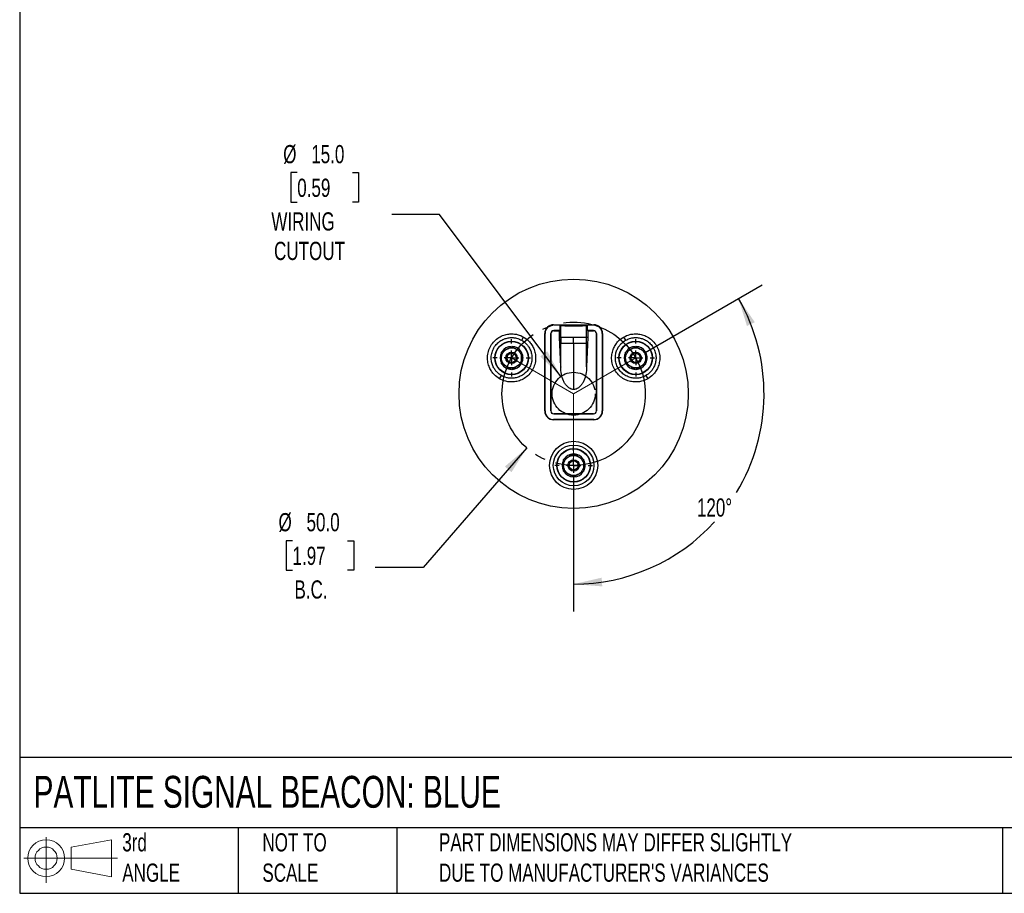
# Model space of a CAD drawing. Header units: millimetres. Extents: x 19 to 819, y 19 to 629.
# Tile 1 of 3: x 19 to 363, y 19 to 324. Entities that reach past the tile are written whole.
import ezdxf

# ---------------------------------------------------------------- set-up
doc = ezdxf.new("R2010")
doc.units = ezdxf.units.MM
doc.header["$LTSCALE"] = 3
doc.linetypes.add('SLD-Center', pattern=[19.05, 15.24, -1.27, 1.27, -1.27])
doc.linetypes.add('SLD-Solid', pattern=[0])
doc.layers.add('CENTER', color=40, linetype='SLD-Center')
doc.layers.add('SLD-DEFPOINTS', color=7, linetype='Continuous')
doc.layers.add('DIMENSIONS', color=140, linetype='SLD-Solid', lineweight=25)
doc.layers.add('TEXT', color=140, linetype='SLD-Solid', lineweight=25)
doc.styles.add('SLDTEXTSTYLE0', font='TXT', dxfattribs={"width": 0.7})
doc.dimstyles.new('SLDDIMSTYLE1', dxfattribs={"dimtxt": 6.474023, "dimasz": 9.906, "dimexe": 0, "dimexo": 0.0625, "dimgap": 1.618506, "dimtad": 0, "dimtih": 1, "dimtoh": 1, "dimrnd": 1e-09, "dimzin": 4, "dimdsep": 46, "dimtxsty": 'SLDTEXTSTYLE0', "dimsah": 1, "dimcen": 0, "dimadec": 0, "dimazin": 1, "dimtfac": 1, "dimtofl": 0, "dimtmove": 0, "dimatfit": 3, "dimfxl": 0, "dimfrac": 2, "dimtolj": 1, "dimtzin": 12, "dimarcsym": 0})
doc.dimstyles.new('SLDDIMSTYLE2', dxfattribs={"dimtxt": 6.474023, "dimasz": 9.906, "dimexe": 0, "dimexo": 0.0625, "dimgap": 1.618506, "dimtad": 0, "dimtih": 1, "dimtoh": 1, "dimdec": 4, "dimlfac": 3, "dimzin": 12, "dimdsep": 46, "dimtxsty": 'SLDTEXTSTYLE0', "dimsah": 1, "dimcen": 0.09, "dimadec": 0, "dimazin": 3, "dimtfac": 1, "dimtdec": 0, "dimtofl": 0, "dimtmove": 0, "dimatfit": 3, "dimfxl": 0, "dimfrac": 2, "dimtolj": 1, "dimtzin": 12, "dimarcsym": 0})

# ---------------------------------------------------------------- blocks, each defined once
blk = doc.blocks.new('Block11')
at = {"color": 7, "linetype": 'SLD-Solid', "lineweight": 18}
for p, q in [((7.77, 15.93), (7.77, 0)), ((16.44, 12.5), (30.53, 15.1)), ((30.53, 15.1), (30.53, 2.19)), ((16.44, 4.79), (16.44, 12.5)), ((0, 8.65), (32.62, 8.65)), ((16.44, 4.79), (30.53, 2.19))]:
    blk.add_line(p, q, dxfattribs=at)
for radius in [6.45, 3.86]:
    blk.add_circle((7.77, 8.65), radius, dxfattribs=at)
blk = doc.blocks.new('Block12')
at = {"layer": 'SLD-DEFPOINTS'}
blk.add_blockref('Block11', (0, 0), dxfattribs=at)
blk = doc.blocks.new('_D_2')
at = {"layer": 'DIMENSIONS'}
for p, q in [((195.96, 174.44), (159.8, 132.67)), ((114.24, 142.07), (112.07, 142.07)), ((112.07, 142.07), (112.07, 131.78)), ((133.48, 142.07), (135.65, 142.07)), ((135.65, 142.07), (135.65, 131.78)), ((112.07, 131.78), (114.24, 131.78)), ((135.65, 131.78), (133.48, 131.78)), ((159.8, 132.67), (143.13, 132.67))]:
    blk.add_line(p, q, dxfattribs=at)
blk.add_solid([(195.96, 174.44), (188.33, 167.95), (190.63, 165.96)], dxfattribs=at)
at = {"layer": 'DIMENSIONS', "char_height": 6.35, "attachment_point": 1, "style": 'SLDTEXTSTYLE0'}
for s, insert in [('%%c', (109.35, 151.71)), ('50.0', (119.13, 151.71)), ('1.97', (114.24, 139.97)), ('B.C.', (114.92, 128.23))]:
    blk.add_mtext(s, dxfattribs=dict(at, insert=insert))
blk = doc.blocks.new('_D_3')
at = {"layer": 'DIMENSIONS'}
for p, q in [((237.28, 207.75), (278.11, 231.32)), ((212.33, 164.53), (212.33, 117.39))]:
    blk.add_line(p, q, dxfattribs=at)
for start, end in [(328.804, 30), (270, 317.7121)]:
    blk.add_arc((212.33, 193.34), 66.43, start, end, dxfattribs=at)
for points in [[(269.86, 226.56), (272.79, 216.98), (275.54, 218.3)], [(212.33, 126.91), (222.32, 126.13), (222.09, 129.17)]]:
    blk.add_solid(points, dxfattribs=at)
at = {"layer": 'DIMENSIONS', "insert": (255.33, 156.83), "char_height": 6.35, "attachment_point": 1, "style": 'SLDTEXTSTYLE0'}
blk.add_mtext('120°', dxfattribs=at)
blk = doc.blocks.new('_D_4')
at = {"layer": 'DIMENSIONS'}
for p, q in [((115.88, 270.48), (113.7, 270.48)), ((113.7, 270.48), (113.7, 260.19)), ((135.12, 270.48), (137.29, 270.48)), ((137.29, 270.48), (137.29, 260.19)), ((113.7, 260.19), (115.88, 260.19)), ((137.29, 260.19), (135.12, 260.19)), ((165.57, 255.94), (148.9, 255.94)), ((207.84, 199.35), (165.57, 255.94))]:
    blk.add_line(p, q, dxfattribs=at)
blk.add_solid([(207.84, 199.35), (203.13, 208.2), (200.69, 206.38)], dxfattribs=at)
at = {"layer": 'DIMENSIONS', "char_height": 6.35, "attachment_point": 1, "style": 'SLDTEXTSTYLE0'}
for s, insert in [('%%c', (110.99, 280.12)), ('15.0', (120.77, 280.12)), ('0.59', (115.88, 268.38)), ('WIRING', (106.85, 256.64)), ('CUTOUT', (107.79, 246.35))]:
    blk.add_mtext(s, dxfattribs=dict(at, insert=insert))
blk = doc.blocks.new('SW_CENTERMARKSYMBOL_0')
at = {"layer": 'CENTER', "color": 0}
for p, q in [((0, 5.08), (0, 6.54)), ((-5.08, 0), (-6.54, 0)), ((0, 0), (-2.54, 0)), ((0, 0), (0, 2.54)), ((0, 0), (0, -2.54)), ((0, 0), (2.54, 0)), ((5.08, 0), (6.54, 0)), ((0, -5.08), (0, -6.54))]:
    blk.add_line(p, q, dxfattribs=at)
blk = doc.blocks.new('SW_CENTERMARKSYMBOL_1')
at = {"layer": 'CENTER', "color": 0}
for p, q in [((0, 5.08), (0, 6.54)), ((-5.08, 0), (-6.54, 0)), ((0, 0), (-2.54, 0)), ((0, 0), (0, 2.54)), ((0, 0), (0, -2.54)), ((0, 0), (2.54, 0)), ((5.08, 0), (6.54, 0)), ((0, -5.08), (0, -6.54))]:
    blk.add_line(p, q, dxfattribs=at)
blk = doc.blocks.new('SW_CENTERMARKSYMBOL_2')
at = {"layer": 'CENTER', "color": 0}
for p, q in [((0, 5.08), (0, 6.54)), ((-5.08, 0), (-6.54, 0)), ((0, 0), (-2.54, 0)), ((0, 0), (0, 2.54)), ((0, 0), (0, -2.54)), ((0, 0), (2.54, 0)), ((5.08, 0), (6.54, 0)), ((0, -5.08), (0, -6.54))]:
    blk.add_line(p, q, dxfattribs=at)

msp = doc.modelspace()

# ---------------------------------------------------------------- linework, layer by layer
for p, q in [((205.327702, 217.420814), (219.327702, 217.420814)), ((205.327702, 217.420814), (205.327702, 217.335258)), ((205.327702, 217.335258), (207.482431, 217.335258)), ((207.482431, 217.335258), (207.844826, 217.190609)), ((207.482431, 217.335258), (207.482431, 215.371916)), ((207.844826, 212.971206), (207.844826, 217.190609)), ((216.810578, 217.190609), (217.172974, 217.335258)), ((216.810578, 212.971206), (216.810578, 217.190609)), ((217.172974, 217.335258), (219.327702, 217.335258)), ((217.172974, 215.371916), (217.172974, 217.335258)), ((219.327702, 217.420814), (219.327702, 217.335258)), ((194.227067, 211.992769), (194.877067, 213.118602)), ((202.250877, 187.343988), (202.250877, 214.343988)), ((202.250877, 214.343988), (202.336432, 214.343988)), ((202.336432, 187.343988), (202.336432, 214.343988)), ((204.349774, 214.343988), (204.349774, 187.343988)), ((204.377702, 214.343988), (204.349774, 214.343988)), ((204.377702, 187.343988), (204.377702, 214.343988)), ((205.377702, 215.371916), (205.377702, 215.343988)), ((207.482431, 215.371916), (205.377702, 215.371916)), ((205.377702, 215.343988), (207.342449, 215.343988)), ((207.342449, 215.343988), (207.482431, 215.371916)), ((207.342449, 212.971207), (207.342449, 215.343988)), ((217.172974, 215.371916), (217.312956, 215.343988)), ((219.277702, 215.371916), (217.172974, 215.371916)), ((217.312956, 215.343988), (217.312956, 212.971206)), ((217.312956, 215.343988), (219.277702, 215.343988)), ((219.277702, 215.343988), (219.277702, 215.371916)), ((220.277702, 214.343988), (220.277702, 187.343988)), ((220.30563, 214.343988), (220.277702, 214.343988)), ((220.30563, 187.343988), (220.30563, 214.343988)), ((222.318972, 214.343988), (222.318972, 187.343988)), ((222.404528, 214.343988), (222.318972, 214.343988)), ((222.404528, 214.343988), (222.404528, 187.343988)), ((229.778337, 213.118602), (230.428337, 211.992769)), ((207.827702, 202.760909), (207.342449, 212.971207)), ((207.844826, 212.971206), (207.342449, 212.971207)), ((207.827702, 212.572265), (207.827702, 210.971206)), ((207.827702, 202.760909), (207.827702, 212.572265)), ((207.827702, 210.971206), (212.327702, 210.971206)), ((212.327702, 210.971206), (212.327702, 194.838709)), ((212.327702, 210.971206), (216.827702, 210.971206)), ((217.312956, 212.971206), (216.810578, 212.971206)), ((217.312956, 212.971206), (216.827702, 202.760909)), ((216.827702, 202.760909), (216.827702, 212.572265)), ((207.827702, 202.760909), (207.827702, 202.632938)), ((216.827702, 202.760909), (216.827702, 202.632938)), ((186.477067, 198.569375), (187.127067, 199.695208)), ((237.528337, 199.695208), (238.178337, 198.569375)), ((202.336432, 187.343988), (202.250877, 187.343988)), ((204.349774, 187.343988), (204.377702, 187.343988)), ((219.277702, 186.343988), (205.377702, 186.343988)), ((205.377702, 186.343988), (205.377702, 186.31606)), ((205.377702, 186.31606), (219.277702, 186.31606)), ((219.277702, 186.31606), (219.277702, 186.343988)), ((220.277702, 187.343988), (220.30563, 187.343988)), ((222.404528, 187.343988), (222.318972, 187.343988)), ((205.327702, 184.267163), (205.327702, 184.352718)), ((219.327702, 184.352718), (205.327702, 184.352718)), ((219.327702, 184.267163), (205.327702, 184.267163)), ((219.327702, 184.267163), (219.327702, 184.352718))]:
    msp.add_line(p, q)
at = {"color": 7, "linetype": 'SLD-Center', "lineweight": 18}
for p, q in [((190.677067, 205.843988), (212.327702, 193.343988)), ((212.327702, 193.343988), (233.978337, 205.843988)), ((212.327702, 193.343988), (212.327702, 168.343988))]:
    msp.add_line(p, q, dxfattribs=at)
for centre, radius in [((212.327702, 193.343988), 40), ((190.677067, 205.843988), 5.854762), ((190.677067, 205.843988), 5.760476), ((233.978337, 205.843988), 5.854762), ((233.978337, 205.843988), 5.760476), ((190.677067, 205.843988), 2), ((190.677067, 205.843988), 1.61), ((233.978337, 205.843988), 2), ((233.978337, 205.843988), 1.61), ((212.327702, 168.343988), 8.4), ((212.327702, 168.343988), 7.1), ((212.327702, 168.343988), 5.854762), ((212.327702, 168.343988), 5.760476), ((212.327702, 168.343988), 2), ((212.327702, 168.343988), 1.61)]:
    msp.add_circle(centre, radius)
for centre, radius, start, end in [((205.327702, 214.343988), 3.076826, 90, 180.00000001), ((205.327702, 214.343988), 2.99127, 90, 180.00000001), ((219.327702, 214.343988), 3.076826, 0, 90.00000001), ((219.327702, 214.343988), 2.99127, 0, 90.00000001), ((205.377702, 214.343988), 1.027928, 89.99999999, 180), ((205.377702, 214.343988), 1, 89.99999999, 180), ((219.277702, 214.343988), 1.027928, 359.99999999, 90), ((219.277702, 214.343988), 1, 359.99999999, 90), ((190.677067, 205.843988), 4, 92.47332015, 147.39790862), ((190.677067, 205.843988), 4, 32.51133461, 87.42410233), ((233.978337, 205.843988), 4, 92.47332015, 147.39790862), ((233.978337, 205.843988), 4, 32.5113346, 87.42410233), ((190.677067, 205.843988), 4, 152.4317058, 207.37602586), ((190.677067, 205.843988), 4, 0, 27.45441524), ((233.978337, 205.843988), 4, 152.4317058, 207.37602586), ((233.978337, 205.843988), 4, 0, 27.45441525), ((190.677067, 205.843988), 4, 212.38664799, 267.35865617), ((190.677067, 205.843988), 4, 272.3382957, 327.34601283), ((190.677067, 205.843988), 4, 332.28679091, 0), ((233.978337, 205.843988), 4, 212.38664799, 267.35865617), ((233.978337, 205.843988), 4, 272.3382957, 327.34601283), ((233.978337, 205.843988), 4, 332.28679091, 0), ((205.327702, 187.343988), 3.076826, 180.00000001, 269.99999999), ((205.327702, 187.343988), 2.99127, 180.00000001, 269.99999999), ((205.377702, 187.343988), 1.027928, 180.00000001, 270), ((205.377702, 187.343988), 1, 180.00000001, 270), ((219.277702, 187.343988), 1, 270.00000001, 0), ((219.277702, 187.343988), 1.027928, 270.00000001, 0), ((219.327702, 187.343988), 3.076826, 270, 359.99999999), ((219.327702, 187.343988), 2.99127, 270, 359.99999999), ((212.327702, 168.343988), 4, 92.47332014, 147.39790863), ((212.327702, 168.343988), 4, 32.5113346, 87.42410234), ((212.327702, 168.343988), 4, 152.4317058, 207.37602586), ((212.327702, 168.343988), 4, 332.2867909, 0), ((212.327702, 168.343988), 4, 0, 27.45441526), ((212.327702, 168.343988), 4, 212.38664799, 267.35865618), ((212.327702, 168.343988), 4, 272.33829569, 327.34601284)]:
    msp.add_arc(centre, radius, start, end)
for points, knots in [([(207.844826, 217.190609), (207.869286, 217.180846), (207.919285, 217.171316), (208.068243, 217.152703), (208.168279, 217.143547), (208.415302, 217.126055), (208.56038, 217.117817), (208.892662, 217.102331), (209.082204, 217.095019), (209.492405, 217.081891), (209.712866, 217.076047), (210.184354, 217.065792), (210.437362, 217.06137), (210.954531, 217.054343), (211.220716, 217.05168), (211.768488, 217.048076), (212.049247, 217.047165), (212.603267, 217.047159), (212.879387, 217.048041), (213.429789, 217.051634), (213.698563, 217.054319), (214.214654, 217.061317), (214.464558, 217.065664), (214.940377, 217.075987), (215.161187, 217.081843), (215.569763, 217.094898), (215.759163, 217.102179), (216.093833, 217.117747), (216.238773, 217.125983), (216.484549, 217.143343), (216.585788, 217.152553), (216.736036, 217.171284), (216.786118, 217.180846), (216.810578, 217.190609)], [0, 0, 0, 0, 0.0625, 0.0625, 0.125, 0.125, 0.1875, 0.1875, 0.25, 0.25, 0.3125, 0.3125, 0.375, 0.375, 0.4375, 0.4375, 0.5, 0.5, 0.5625, 0.5625, 0.625, 0.625, 0.6875, 0.6875, 0.75, 0.75, 0.8125, 0.8125, 0.875, 0.875, 0.9375, 0.9375, 1, 1, 1, 1]), ([(186.477067, 198.569375), (185.870849, 198.919375), (185.227656, 199.389011), (184.298435, 200.360034), (183.995594, 200.728199), (183.432475, 201.56272), (183.172279, 202.029313), (182.73232, 203.059282), (182.552828, 203.622871), (182.316273, 204.827257), (182.25966, 205.468072), (182.30398, 206.784974), (182.405357, 207.460729), (182.779527, 208.787437), (183.052454, 209.43777), (183.752454, 210.650206), (184.179195, 211.211734), (185.141073, 212.199129), (185.675606, 212.624802), (186.793917, 213.321634), (187.377185, 213.593014), (188.538491, 213.990344), (189.11632, 214.116694), (190.228279, 214.250663), (190.762458, 214.258624), (191.766734, 214.188208), (192.236995, 214.110023), (193.542536, 213.790806), (194.270849, 213.468602), (194.877067, 213.118602)], [0, 0, 0, 0, 0.125, 0.125, 0.1875, 0.1875, 0.25, 0.25, 0.3125, 0.3125, 0.375, 0.375, 0.4375, 0.4375, 0.5, 0.5, 0.5625, 0.5625, 0.625, 0.625, 0.6875, 0.6875, 0.75, 0.75, 0.8125, 0.8125, 0.875, 0.875, 1, 1, 1, 1]), ([(194.877067, 213.118602), (195.483285, 212.768602), (196.126479, 212.298966), (197.055699, 211.327943), (197.35854, 210.959777), (197.92166, 210.125257), (198.181856, 209.658663), (198.621815, 208.628694), (198.801307, 208.065105), (199.037862, 206.860719), (199.094474, 206.219904), (199.050155, 204.903003), (198.948777, 204.227247), (198.574608, 202.900539), (198.301681, 202.250206), (197.601681, 201.03777), (197.174939, 200.476242), (196.213061, 199.488848), (195.678528, 199.063175), (194.560218, 198.366342), (193.97695, 198.094962), (192.815643, 197.697632), (192.237815, 197.571282), (191.125856, 197.437313), (190.591676, 197.429353), (189.5874, 197.499768), (189.117139, 197.577954), (187.811599, 197.897171), (187.083285, 198.219375), (186.477067, 198.569375)], [0, 0, 0, 0, 0.125, 0.125, 0.1875, 0.1875, 0.25, 0.25, 0.3125, 0.3125, 0.375, 0.375, 0.4375, 0.4375, 0.5, 0.5, 0.5625, 0.5625, 0.625, 0.625, 0.6875, 0.6875, 0.75, 0.75, 0.8125, 0.8125, 0.875, 0.875, 1, 1, 1, 1]), ([(238.178337, 198.569375), (237.57212, 198.219375), (236.843806, 197.897171), (235.538265, 197.577954), (235.068004, 197.499768), (234.063728, 197.429353), (233.529549, 197.437313), (232.41759, 197.571282), (231.839761, 197.697632), (230.678455, 198.094962), (230.095187, 198.366342), (228.976876, 199.063175), (228.442343, 199.488848), (227.480465, 200.476242), (227.053724, 201.03777), (226.353724, 202.250206), (226.080797, 202.900539), (225.706627, 204.227247), (225.60525, 204.903003), (225.560931, 206.219904), (225.617543, 206.860719), (225.854098, 208.065105), (226.03359, 208.628694), (226.473549, 209.658663), (226.733745, 210.125257), (227.296864, 210.959777), (227.599705, 211.327943), (228.528926, 212.298966), (229.17212, 212.768602), (229.778337, 213.118602)], [0, 0, 0, 0, 0.125, 0.125, 0.1875, 0.1875, 0.25, 0.25, 0.3125, 0.3125, 0.375, 0.375, 0.4375, 0.4375, 0.5, 0.5, 0.5625, 0.5625, 0.625, 0.625, 0.6875, 0.6875, 0.75, 0.75, 0.8125, 0.8125, 0.875, 0.875, 1, 1, 1, 1]), ([(229.778337, 213.118602), (230.384555, 213.468602), (231.112869, 213.790806), (232.418409, 214.110023), (232.88867, 214.188208), (233.892946, 214.258624), (234.427126, 214.250663), (235.539085, 214.116694), (236.116913, 213.990344), (237.27822, 213.593014), (237.861488, 213.321634), (238.979799, 212.624802), (239.514331, 212.199129), (240.476209, 211.211734), (240.902951, 210.650206), (241.602951, 209.43777), (241.875878, 208.787437), (242.250047, 207.460729), (242.351425, 206.784974), (242.395744, 205.468072), (242.339132, 204.827257), (242.102577, 203.622871), (241.923085, 203.059282), (241.483126, 202.029313), (241.22293, 201.56272), (240.65981, 200.728199), (240.356969, 200.360034), (239.427749, 199.389011), (238.784555, 198.919375), (238.178337, 198.569375)], [0, 0, 0, 0, 0.125, 0.125, 0.1875, 0.1875, 0.25, 0.25, 0.3125, 0.3125, 0.375, 0.375, 0.4375, 0.4375, 0.5, 0.5, 0.5625, 0.5625, 0.625, 0.625, 0.6875, 0.6875, 0.75, 0.75, 0.8125, 0.8125, 0.875, 0.875, 1, 1, 1, 1]), ([(187.127067, 199.695208), (186.614669, 199.991041), (186.071017, 200.387995), (185.285604, 201.208741), (185.029632, 201.519928), (184.553662, 202.225297), (184.333734, 202.619679), (183.961864, 203.490248), (183.810151, 203.966616), (183.610205, 204.984609), (183.562354, 205.52625), (183.599815, 206.639345), (183.685503, 207.21052), (184.001765, 208.331903), (184.232453, 208.88159), (184.82412, 209.906387), (185.184818, 210.381012), (185.997834, 211.215595), (186.449642, 211.57539), (187.39488, 212.164379), (187.887881, 212.39376), (188.869461, 212.729599), (189.357864, 212.836395), (190.297734, 212.94963), (190.749243, 212.956359), (191.598095, 212.896841), (191.995578, 212.830756), (193.09907, 212.560941), (193.714669, 212.288602), (194.227067, 211.992769)], [0, 0, 0, 0, 0.125, 0.125, 0.1875, 0.1875, 0.25, 0.25, 0.3125, 0.3125, 0.375, 0.375, 0.4375, 0.4375, 0.5, 0.5, 0.5625, 0.5625, 0.625, 0.625, 0.6875, 0.6875, 0.75, 0.75, 0.8125, 0.8125, 0.875, 0.875, 1, 1, 1, 1]), ([(194.227067, 211.992769), (194.739466, 211.696935), (195.283117, 211.299981), (196.06853, 210.479236), (196.324503, 210.168048), (196.800473, 209.462679), (197.0204, 209.068297), (197.39227, 208.197728), (197.543984, 207.721361), (197.743929, 206.703368), (197.79178, 206.161727), (197.75432, 205.048631), (197.668632, 204.477457), (197.352369, 203.356073), (197.121681, 202.806387), (196.530014, 201.78159), (196.169316, 201.306965), (195.3563, 200.472381), (194.904493, 200.112586), (193.959254, 199.523597), (193.466254, 199.294216), (192.484673, 198.958378), (191.99627, 198.851582), (191.0564, 198.738346), (190.604891, 198.731618), (189.756039, 198.791136), (189.358557, 198.857221), (188.255064, 199.127035), (187.639466, 199.399375), (187.127067, 199.695208)], [0, 0, 0, 0, 0.125, 0.125, 0.1875, 0.1875, 0.25, 0.25, 0.3125, 0.3125, 0.375, 0.375, 0.4375, 0.4375, 0.5, 0.5, 0.5625, 0.5625, 0.625, 0.625, 0.6875, 0.6875, 0.75, 0.75, 0.8125, 0.8125, 0.875, 0.875, 1, 1, 1, 1]), ([(188.927067, 208.875077), (189.224043, 209.046536), (189.518319, 209.216437), (190.102333, 209.553617), (190.392006, 209.72086), (190.677067, 209.88544)], [0, 0, 0, 0, 0.5, 0.5, 1, 1, 1, 1]), ([(207.844826, 212.971206), (207.840396, 212.971206), (207.837082, 212.952202), (207.832462, 212.896637), (207.831039, 212.860624), (207.828084, 212.746653), (207.827702, 212.660094), (207.827702, 212.572265)], [0, 0, 0, 0, 0.25, 0.25, 0.5, 0.5, 1, 1, 1, 1]), ([(209.013625, 212.971206), (208.972296, 212.971266), (208.891845, 212.971382), (208.781319, 212.971462), (208.681674, 212.971464), (208.592652, 212.971392), (208.478016, 212.971131), (208.352933, 212.970828), (208.230377, 212.970762), (208.167111, 212.971069), (208.138813, 212.971206)], [0, 0, 0, 0, 0.1118425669, 0.2177136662, 0.3175677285, 0.4113826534, 0.4991561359, 0.6983289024, 0.8650683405, 1, 1, 1, 1]), ([(212.327702, 212.971206), (211.770208, 212.971206), (211.166199, 212.971206), (210.296394, 212.971206), (210.013252, 212.971206), (209.482193, 212.971206), (209.234445, 212.971206), (209.013625, 212.971206)], [0, 0, 0, 0, 0.5, 0.5, 0.75, 0.75, 1, 1, 1, 1]), ([(216.516592, 212.971206), (216.353035, 212.971206), (216.120561, 212.971206), (215.534991, 212.971206), (215.182368, 212.971206), (214.409326, 212.971206), (213.989906, 212.971206), (213.148128, 212.971206), (212.72643, 212.971206), (212.327702, 212.971206)], [0, 0, 0, 0, 0.25, 0.25, 0.5, 0.5, 0.75, 0.75, 1, 1, 1, 1]), ([(216.827702, 212.572265), (216.827702, 212.660069), (216.827322, 212.746722), (216.82436, 212.860791), (216.822943, 212.896638), (216.818321, 212.952215), (216.814992, 212.971206), (216.810578, 212.971206)], [0, 0, 0, 0, 0.5, 0.5, 0.75, 0.75, 1, 1, 1, 1]), ([(216.827702, 210.971206), (216.827702, 211.083869), (216.827702, 211.205631), (216.827702, 211.402315), (216.827702, 211.470212), (216.827702, 211.57556), (216.827702, 211.629109), (216.827702, 211.693108), (216.827702, 211.720861), (216.827702, 211.739436), (216.827702, 211.751019), (216.827702, 211.985329), (216.827702, 212.256998), (216.827702, 212.572265)], [0, 0, 0, 0, 0.25, 0.25, 0.375, 0.375, 0.4375, 0.46875, 0.484375, 0.484375, 0.5, 0.5, 1, 1, 1, 1]), ([(237.528337, 199.695208), (237.015939, 199.399375), (236.400341, 199.127035), (235.296848, 198.857221), (234.899365, 198.791136), (234.050513, 198.731618), (233.599004, 198.738346), (232.659134, 198.851582), (232.170731, 198.958378), (231.189151, 199.294216), (230.696151, 199.523597), (229.750912, 200.112586), (229.299104, 200.472381), (228.486088, 201.306965), (228.12539, 201.78159), (227.533724, 202.806387), (227.303035, 203.356073), (226.986773, 204.477457), (226.901085, 205.048631), (226.863625, 206.161727), (226.911475, 206.703368), (227.111421, 207.721361), (227.263134, 208.197728), (227.635004, 209.068297), (227.854932, 209.462679), (228.330902, 210.168048), (228.586875, 210.479236), (229.372287, 211.299981), (229.915939, 211.696935), (230.428337, 211.992769)], [0, 0, 0, 0, 0.125, 0.125, 0.1875, 0.1875, 0.25, 0.25, 0.3125, 0.3125, 0.375, 0.375, 0.4375, 0.4375, 0.5, 0.5, 0.5625, 0.5625, 0.625, 0.625, 0.6875, 0.6875, 0.75, 0.75, 0.8125, 0.8125, 0.875, 0.875, 1, 1, 1, 1]), ([(230.428337, 211.992769), (230.940736, 212.288602), (231.556334, 212.560941), (232.659827, 212.830756), (233.057309, 212.896841), (233.906162, 212.956359), (234.357671, 212.94963), (235.297541, 212.836395), (235.785943, 212.729599), (236.767524, 212.39376), (237.260524, 212.164379), (238.205763, 211.57539), (238.65757, 211.215595), (239.470586, 210.381012), (239.831284, 209.906387), (240.422951, 208.88159), (240.65364, 208.331903), (240.969902, 207.21052), (241.05559, 206.639345), (241.09305, 205.52625), (241.045199, 204.984609), (240.845254, 203.966616), (240.693541, 203.490248), (240.321671, 202.619679), (240.101743, 202.225297), (239.625773, 201.519928), (239.3698, 201.208741), (238.584387, 200.387995), (238.040736, 199.991041), (237.528337, 199.695208)], [0, 0, 0, 0, 0.125, 0.125, 0.1875, 0.1875, 0.25, 0.25, 0.3125, 0.3125, 0.375, 0.375, 0.4375, 0.4375, 0.5, 0.5, 0.5625, 0.5625, 0.625, 0.625, 0.6875, 0.6875, 0.75, 0.75, 0.8125, 0.8125, 0.875, 0.875, 1, 1, 1, 1]), ([(232.228337, 208.875077), (232.525313, 209.046536), (232.819589, 209.216437), (233.403603, 209.553617), (233.693276, 209.72086), (233.978337, 209.88544)], [0, 0, 0, 0, 0.5, 0.5, 1, 1, 1, 1]), ([(187.177067, 205.843988), (187.177067, 206.135409), (187.214036, 206.436982), (187.370124, 207.030727), (187.489341, 207.322543), (187.801826, 207.864066), (187.994902, 208.113433), (188.431299, 208.546009), (188.674264, 208.729121), (188.927067, 208.875077)], [0, 0, 0, 0, 0.25, 0.25, 0.5, 0.5, 0.75, 0.75, 1, 1, 1, 1]), ([(187.177067, 205.843988), (187.177067, 206.186904), (187.177067, 206.526706), (187.177067, 207.201071), (187.177067, 207.535555), (187.177067, 207.864714)], [0, 0, 0, 0, 0.5, 0.5, 1, 1, 1, 1]), ([(188.927067, 208.875077), (189.179658, 209.02091), (189.459516, 209.139724), (190.052047, 209.301394), (190.36446, 209.343988), (190.989675, 209.343988), (191.302088, 209.301394), (191.894618, 209.139724), (192.174476, 209.02091), (192.427067, 208.875077)], [0, 0, 0, 0, 0.25, 0.25, 0.5, 0.5, 0.75, 0.75, 1, 1, 1, 1]), ([(192.427067, 208.875077), (192.679658, 208.729244), (192.922483, 208.546287), (193.358759, 208.113975), (193.551852, 207.864714), (193.86446, 207.323262), (193.983779, 207.031408), (194.140034, 206.437426), (194.177067, 206.135655), (194.177067, 205.843988)], [0, 0, 0, 0, 0.25, 0.25, 0.5, 0.5, 0.75, 0.75, 1, 1, 1, 1]), ([(192.427067, 208.875077), (192.724043, 208.703618), (193.018319, 208.533718), (193.602333, 208.196537), (193.892006, 208.029294), (194.177067, 207.864714)], [0, 0, 0, 0, 0.5, 0.5, 1, 1, 1, 1]), ([(194.177067, 205.843988), (194.177067, 206.186906), (194.177067, 206.526707), (194.177067, 207.201069), (194.177067, 207.535554), (194.177067, 207.864714)], [0, 0, 0, 0, 0.5, 0.5, 1, 1, 1, 1]), ([(230.478337, 205.843988), (230.478337, 206.135409), (230.515307, 206.436982), (230.671394, 207.030727), (230.790611, 207.322543), (231.103096, 207.864066), (231.296172, 208.113433), (231.732569, 208.546009), (231.975534, 208.729121), (232.228337, 208.875077)], [0, 0, 0, 0, 0.25, 0.25, 0.5, 0.5, 0.75, 0.75, 1, 1, 1, 1]), ([(230.478337, 205.843988), (230.478337, 206.186904), (230.478337, 206.526706), (230.478337, 207.201071), (230.478337, 207.535555), (230.478337, 207.864714)], [0, 0, 0, 0, 0.5, 0.5, 1, 1, 1, 1]), ([(232.228337, 208.875077), (232.480928, 209.02091), (232.760786, 209.139724), (233.353317, 209.301394), (233.66573, 209.343988), (234.290945, 209.343988), (234.603358, 209.301394), (235.195889, 209.139724), (235.475747, 209.02091), (235.728337, 208.875077)], [0, 0, 0, 0, 0.25, 0.25, 0.5, 0.5, 0.75, 0.75, 1, 1, 1, 1]), ([(235.728337, 208.875077), (235.980928, 208.729244), (236.223753, 208.546287), (236.660029, 208.113975), (236.853123, 207.864714), (237.16573, 207.323262), (237.285049, 207.031408), (237.441304, 206.437426), (237.478337, 206.135655), (237.478337, 205.843988)], [0, 0, 0, 0, 0.25, 0.25, 0.5, 0.5, 0.75, 0.75, 1, 1, 1, 1]), ([(235.728337, 208.875077), (236.025313, 208.703618), (236.319589, 208.533718), (236.903603, 208.196537), (237.193276, 208.029294), (237.478337, 207.864714)], [0, 0, 0, 0, 0.5, 0.5, 1, 1, 1, 1]), ([(237.478337, 205.843988), (237.478337, 206.186906), (237.478337, 206.526707), (237.478337, 207.201069), (237.478337, 207.535554), (237.478337, 207.864714)], [0, 0, 0, 0, 0.5, 0.5, 1, 1, 1, 1]), ([(188.927067, 202.812899), (188.674476, 202.958733), (188.431652, 203.14169), (187.995376, 203.574002), (187.802282, 203.823262), (187.489675, 204.364714), (187.370355, 204.656569), (187.2141, 205.25055), (187.177067, 205.552322), (187.177067, 205.843988)], [0, 0, 0, 0, 0.25, 0.25, 0.5, 0.5, 0.75, 0.75, 1, 1, 1, 1]), ([(188.927067, 202.812899), (188.630092, 202.984358), (188.335815, 203.154259), (187.751801, 203.491439), (187.462129, 203.658682), (187.177067, 203.823262)], [0, 0, 0, 0, 0.5, 0.5, 1, 1, 1, 1]), ([(192.427067, 202.812899), (192.174476, 202.667066), (191.894618, 202.548252), (191.302088, 202.386582), (190.989675, 202.343988), (190.36446, 202.343988), (190.052047, 202.386582), (189.459516, 202.548252), (189.179658, 202.667066), (188.927067, 202.812899)], [0, 0, 0, 0, 0.25, 0.25, 0.5, 0.5, 0.75, 0.75, 1, 1, 1, 1]), ([(192.427067, 202.812899), (192.130092, 202.64144), (191.835815, 202.47154), (191.251801, 202.134359), (190.962129, 201.967117), (190.677067, 201.802536)], [0, 0, 0, 0, 0.5, 0.5, 1, 1, 1, 1]), ([(194.177067, 205.843988), (194.177067, 205.552322), (194.140034, 205.25055), (193.983779, 204.656569), (193.86446, 204.364714), (193.551852, 203.823262), (193.358759, 203.574002), (192.922483, 203.14169), (192.679658, 202.958733), (192.427067, 202.812899)], [0, 0, 0, 0, 0.25, 0.25, 0.5, 0.5, 0.75, 0.75, 1, 1, 1, 1]), ([(232.228337, 202.812899), (231.975747, 202.958733), (231.732922, 203.14169), (231.296646, 203.574002), (231.103552, 203.823262), (230.790945, 204.364714), (230.671626, 204.656569), (230.515371, 205.25055), (230.478337, 205.552322), (230.478337, 205.843988)], [0, 0, 0, 0, 0.25, 0.25, 0.5, 0.5, 0.75, 0.75, 1, 1, 1, 1]), ([(232.228337, 202.812899), (231.931362, 202.984358), (231.637085, 203.154259), (231.053071, 203.491439), (230.763399, 203.658682), (230.478337, 203.823262)], [0, 0, 0, 0, 0.5, 0.5, 1, 1, 1, 1]), ([(235.728337, 202.812899), (235.475747, 202.667066), (235.195889, 202.548252), (234.603358, 202.386582), (234.290945, 202.343988), (233.66573, 202.343988), (233.353317, 202.386582), (232.760786, 202.548252), (232.480928, 202.667066), (232.228337, 202.812899)], [0, 0, 0, 0, 0.25, 0.25, 0.5, 0.5, 0.75, 0.75, 1, 1, 1, 1]), ([(235.728337, 202.812899), (235.431362, 202.64144), (235.137085, 202.47154), (234.553071, 202.134359), (234.263399, 201.967117), (233.978337, 201.802536)], [0, 0, 0, 0, 0.5, 0.5, 1, 1, 1, 1]), ([(237.478337, 205.843988), (237.478337, 205.552322), (237.441304, 205.25055), (237.285049, 204.656569), (237.16573, 204.364714), (236.853123, 203.823262), (236.660029, 203.574002), (236.223753, 203.14169), (235.980928, 202.958733), (235.728337, 202.812899)], [0, 0, 0, 0, 0.25, 0.25, 0.5, 0.5, 0.75, 0.75, 1, 1, 1, 1]), ([(212.327702, 194.838709), (212.119496, 194.838709), (211.916052, 194.863584), (211.517735, 194.958103), (211.320823, 195.028973), (210.948704, 195.206176), (210.772644, 195.312127), (210.437178, 195.55292), (210.278836, 195.687314), (209.837426, 196.114766), (209.581363, 196.436553), (209.128968, 197.125977), (208.937329, 197.486347), (208.438188, 198.601784), (208.204776, 199.397967), (207.900787, 200.999578), (207.827702, 201.811233), (207.827702, 202.632938)], [0, 0, 0, 0, 0.0625, 0.0625, 0.125, 0.125, 0.1875, 0.1875, 0.25, 0.25, 0.375, 0.375, 0.5, 0.5, 0.75, 0.75, 1, 1, 1, 1]), ([(216.827702, 202.632938), (216.827702, 201.811557), (216.754673, 201.000244), (216.450963, 199.399354), (216.218138, 198.603829), (215.717577, 197.485241), (215.523275, 197.120711), (215.072813, 196.435133), (214.818834, 196.115528), (214.37556, 195.686371), (214.217112, 195.552133), (213.884197, 195.313144), (213.708759, 195.20728), (213.33562, 195.029344), (213.140948, 194.959134), (212.742439, 194.864068), (212.535518, 194.838709), (212.327702, 194.838709)], [0, 0, 0, 0, 0.25, 0.25, 0.5, 0.5, 0.625, 0.625, 0.75, 0.75, 0.8125, 0.8125, 0.875, 0.875, 0.9375, 0.9375, 1, 1, 1, 1]), ([(210.577702, 171.375077), (210.874678, 171.546536), (211.168954, 171.716437), (211.752968, 172.053617), (212.042641, 172.22086), (212.327702, 172.38544)], [0, 0, 0, 0, 0.5, 0.5, 1, 1, 1, 1]), ([(210.577702, 171.375077), (210.830293, 171.52091), (211.110151, 171.639724), (211.702682, 171.801394), (212.015095, 171.843988), (212.64031, 171.843988), (212.952723, 171.801394), (213.545254, 171.639724), (213.825112, 171.52091), (214.077702, 171.375077)], [0, 0, 0, 0, 0.25, 0.25, 0.5, 0.5, 0.75, 0.75, 1, 1, 1, 1]), ([(208.827702, 168.343988), (208.827702, 168.635409), (208.864672, 168.936982), (209.020759, 169.530727), (209.139976, 169.822543), (209.452461, 170.364066), (209.645537, 170.613433), (210.081934, 171.046009), (210.324899, 171.229121), (210.577702, 171.375077)], [0, 0, 0, 0, 0.25, 0.25, 0.5, 0.5, 0.75, 0.75, 1, 1, 1, 1]), ([(208.827702, 168.343988), (208.827702, 168.686904), (208.827702, 169.026706), (208.827702, 169.701071), (208.827702, 170.035555), (208.827702, 170.364714)], [0, 0, 0, 0, 0.5, 0.5, 1, 1, 1, 1]), ([(210.577702, 165.312899), (210.325112, 165.458733), (210.082287, 165.64169), (209.646011, 166.074002), (209.452917, 166.323262), (209.14031, 166.864714), (209.020991, 167.156569), (208.864735, 167.75055), (208.827702, 168.052322), (208.827702, 168.343988)], [0, 0, 0, 0, 0.25, 0.25, 0.5, 0.5, 0.75, 0.75, 1, 1, 1, 1]), ([(214.077702, 171.375077), (214.330293, 171.229244), (214.573118, 171.046287), (215.009394, 170.613975), (215.202488, 170.364714), (215.515095, 169.823262), (215.634414, 169.531408), (215.790669, 168.937426), (215.827702, 168.635655), (215.827702, 168.343988)], [0, 0, 0, 0, 0.25, 0.25, 0.5, 0.5, 0.75, 0.75, 1, 1, 1, 1]), ([(214.077702, 171.375077), (214.374678, 171.203618), (214.668954, 171.033718), (215.252968, 170.696537), (215.542641, 170.529294), (215.827702, 170.364714)], [0, 0, 0, 0, 0.5, 0.5, 1, 1, 1, 1]), ([(215.827702, 168.343988), (215.827702, 168.052322), (215.790669, 167.75055), (215.634414, 167.156569), (215.515095, 166.864714), (215.202488, 166.323262), (215.009394, 166.074002), (214.573118, 165.64169), (214.330293, 165.458733), (214.077702, 165.312899)], [0, 0, 0, 0, 0.25, 0.25, 0.5, 0.5, 0.75, 0.75, 1, 1, 1, 1]), ([(215.827702, 168.343988), (215.827702, 168.686906), (215.827702, 169.026707), (215.827702, 169.701069), (215.827702, 170.035554), (215.827702, 170.364714)], [0, 0, 0, 0, 0.5, 0.5, 1, 1, 1, 1]), ([(210.577702, 165.312899), (210.280727, 165.484358), (209.98645, 165.654259), (209.402436, 165.991439), (209.112764, 166.158682), (208.827702, 166.323262)], [0, 0, 0, 0, 0.5, 0.5, 1, 1, 1, 1]), ([(214.077702, 165.312899), (213.825112, 165.167066), (213.545254, 165.048252), (212.952723, 164.886582), (212.64031, 164.843988), (212.015095, 164.843988), (211.702682, 164.886582), (211.110151, 165.048252), (210.830293, 165.167066), (210.577702, 165.312899)], [0, 0, 0, 0, 0.25, 0.25, 0.5, 0.5, 0.75, 0.75, 1, 1, 1, 1]), ([(214.077702, 165.312899), (213.780727, 165.14144), (213.48645, 164.97154), (212.902436, 164.634359), (212.612764, 164.467117), (212.327702, 164.302536)], [0, 0, 0, 0, 0.5, 0.5, 1, 1, 1, 1])]:
    msp.add_open_spline(points, degree=3, knots=knots)
for points in [[(190.677067, 209.88544), (191.246764, 209.556526), (191.833788, 209.217607), (192.427067, 208.875077)], [(208.138813, 212.971206), (207.975655, 212.971206), (207.88069, 212.971206), (207.844826, 212.971206)], [(212.327702, 210.971206), (212.327702, 211.575806), (212.327702, 212.273075), (212.327702, 212.971206)], [(216.810578, 212.971206), (216.774715, 212.971206), (216.679749, 212.971206), (216.516592, 212.971206)], [(233.978337, 209.88544), (234.548034, 209.556526), (235.135058, 209.217607), (235.728337, 208.875077)], [(187.177067, 207.864714), (187.746765, 208.193629), (188.333787, 208.532547), (188.927067, 208.875077)], [(230.478337, 207.864714), (231.048035, 208.193629), (231.635057, 208.532547), (232.228337, 208.875077)], [(187.177067, 203.823262), (187.177067, 204.481091), (187.177067, 205.158928), (187.177067, 205.843988)], [(190.677067, 201.802536), (190.10737, 202.131451), (189.520346, 202.470369), (188.927067, 202.812899)], [(194.177067, 203.823262), (193.60737, 203.494348), (193.020346, 203.155429), (192.427067, 202.812899)], [(194.177067, 203.823262), (194.177067, 204.481091), (194.177067, 205.158928), (194.177067, 205.843988)], [(230.478337, 203.823262), (230.478337, 204.481091), (230.478337, 205.158928), (230.478337, 205.843988)], [(233.978337, 201.802536), (233.408641, 202.131451), (232.821617, 202.470369), (232.228337, 202.812899)], [(237.478337, 203.823262), (236.908641, 203.494348), (236.321617, 203.155429), (235.728337, 202.812899)], [(237.478337, 203.823262), (237.478337, 204.481091), (237.478337, 205.158928), (237.478337, 205.843988)], [(212.327702, 172.38544), (212.897399, 172.056526), (213.484423, 171.717607), (214.077702, 171.375077)], [(208.827702, 170.364714), (209.3974, 170.693629), (209.984422, 171.032547), (210.577702, 171.375077)], [(208.827702, 166.323262), (208.827702, 166.981091), (208.827702, 167.658928), (208.827702, 168.343988)], [(215.827702, 166.323262), (215.827702, 166.981091), (215.827702, 167.658928), (215.827702, 168.343988)], [(212.327702, 164.302536), (211.758006, 164.631451), (211.170981, 164.970369), (210.577702, 165.312899)], [(215.827702, 166.323262), (215.258006, 165.994348), (214.670981, 165.655429), (214.077702, 165.312899)]]:
    msp.add_open_spline(points, degree=3)
at = {"layer": 'CENTER', "linetype": 'SLD-Center'}
for radius in [25, 7.5]:
    msp.add_circle((212.327702, 193.343988), radius, dxfattribs=at)
at = {"layer": 'TEXT'}
for p, q in [((19.05, 628.65), (19.05, 19.05)), ((819.15, 66.378323), (19.05, 66.378323)), ((819.15, 41.91), (19.05, 41.91)), ((95.25, 41.91), (95.25, 19.05)), ((150.634884, 41.91), (150.634884, 19.05)), ((361.939433, 41.91), (361.939433, 19.05)), ((19.05, 19.05), (819.15, 19.05))]:
    msp.add_line(p, q, dxfattribs=at)

# ---------------------------------------------------------------- block references
at = {"layer": 'CENTER'}
for name, p in [('SW_CENTERMARKSYMBOL_1', (190.677067, 205.843988)), ('SW_CENTERMARKSYMBOL_2', (233.978337, 205.843988)), ('SW_CENTERMARKSYMBOL_0', (212.327702, 168.343988))]:
    msp.add_blockref(name, p, dxfattribs=at)
at = {"layer": 'SLD-DEFPOINTS'}
msp.add_blockref('Block12', (20.513816, 22.661566), dxfattribs=at)

# ---------------------------------------------------------------- texts
at = {"layer": 'TEXT', "attachment_point": 1, "style": 'SLDTEXTSTYLE0'}
for s, insert, char_height in [('PATLITE SIGNAL BEACON: BLUE', (23.897203, 60.019161), 11.1125), ('3rd^JANGLE', (54.846407, 40.013007), 6.35), ('NOT TO^JSCALE', (103.725485, 40.013008), 6.35), ("PART DIMENSIONS MAY DIFFER SLIGHTLY ^JDUE TO MANUFACTURER'S VARIANCES", (165.357853, 40.022323), 6.35)]:
    msp.add_mtext(s, dxfattribs=dict(at, insert=insert, char_height=char_height))

# ---------------------------------------------------------------- dimensions: what is measured, and where the dimension line sits
at = {"layer": 'DIMENSIONS'}
for p1, p2, text, picture, middle in [((216.815977, 187.335212), (207.839427, 199.352764), '<>\\PWIRING \\PCUTOUT', '_D_4', (125.497643, 259.283107)), ((228.69157, 212.244355), (195.963835, 174.443622), '<>\\PB.C.', '_D_2', (123.860222, 136.017358))]:
    dim = msp.add_diameter_dim_2p(p1=p1, p2=p2, text=text, dimstyle='SLDDIMSTYLE1', dxfattribs=at)
    dim.commit()
    dim.dimension.update_dxf_attribs({"geometry": picture, "text_midpoint": middle, "dimtype": 163})
dim = msp.add_angular_dim_2l(base=(239.194805, 132.589159), line1=((212.327702, 168.343988), (212.327702, 193.343988)), line2=((233.978337, 205.843988), (212.327702, 193.343988)), dimstyle='SLDDIMSTYLE2', dxfattribs=at)
dim.commit()
dim.dimension.update_dxf_attribs({"geometry": '_D_3', "text_midpoint": (265.699227, 153.790595), "dimtype": 162})

doc.saveas('drawing.dxf')
